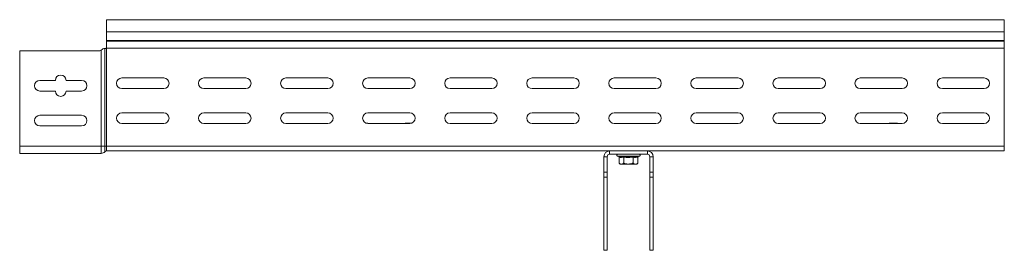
# Model space of a CAD drawing. Header units: millimetres. Extents: x 333 to 1425, y -1249 to 715.
# Tile 4 of 9: x 375 to 975, y -465 to -324. Entities that reach past the tile are written whole.
import ezdxf

# ---------------------------------------------------------------- set-up
doc = ezdxf.new("R2010")
doc.units = ezdxf.units.MM
doc.linetypes.add('K5LT32768', pattern=[0])
doc.linetypes.add('K5LT32769', pattern=[0])

msp = doc.modelspace()

# ---------------------------------------------------------------- linework, layer by layer
at = {"color": 7, "linetype": 'K5LT32768', "lineweight": 15}
for p, q in [((974.68, -324.02), (427.68, -324.02)), ((427.68, -331.47), (427.68, -324.02)), ((974.68, -331.47), (974.68, -324.02)), ((427.68, -331.47), (974.68, -331.47)), ((427.68, -331.47), (427.68, -336.78)), ((974.68, -336.78), (974.68, -331.47)), ((426.56, -401.02), (426.56, -341.52)), ((426.56, -341.52), (426.62, -341.52)), ((426.62, -341.52), (427.68, -341.52)), ((427.61, -341.28), (974.68, -341.28)), ((427.68, -336.78), (427.68, -337.14)), ((427.68, -336.78), (974.68, -336.78)), ((427.68, -337.14), (427.68, -341.02)), ((427.68, -337.14), (974.68, -337.14)), ((427.68, -401.02), (427.68, -341.52)), ((974.68, -337.14), (974.68, -336.78)), ((974.68, -341.28), (974.68, -337.14)), ((974.68, -341.28), (974.68, -401.02)), ((422.84, -343.02), (374.68, -343.02)), ((374.68, -343.02), (374.68, -401.02)), ((424.33, -342.62), (424.9, -342.2)), ((424.33, -401.02), (424.33, -342.62)), ((436.93, -359.52), (462.43, -359.52)), ((486.93, -359.52), (512.43, -359.52)), ((536.93, -359.52), (562.43, -359.52)), ((586.93, -359.52), (612.43, -359.52)), ((636.93, -359.52), (662.43, -359.52)), ((686.93, -359.52), (712.43, -359.52)), ((736.93, -359.52), (762.43, -359.52)), ((786.93, -359.52), (812.43, -359.52)), ((836.93, -359.52), (862.43, -359.52)), ((886.93, -359.52), (912.43, -359.52)), ((936.93, -359.52), (962.43, -359.52)), ((386.93, -361.02), (396.43, -361.02)), ((402.93, -361.02), (412.43, -361.02)), ((396.43, -367.52), (386.93, -367.52)), ((412.43, -367.52), (402.93, -367.52)), ((462.43, -366.02), (436.93, -366.02)), ((512.43, -366.02), (486.93, -366.02)), ((562.43, -366.02), (536.93, -366.02)), ((612.43, -366.02), (586.93, -366.02)), ((662.43, -366.02), (636.93, -366.02)), ((712.43, -366.02), (686.93, -366.02)), ((762.43, -366.02), (736.93, -366.02)), ((812.43, -366.02), (786.93, -366.02)), ((862.43, -366.02), (836.93, -366.02)), ((912.43, -366.02), (886.93, -366.02)), ((962.43, -366.02), (936.93, -366.02)), ((386.93, -382.27), (412.43, -382.27)), ((436.93, -380.77), (462.43, -380.77)), ((486.93, -380.77), (512.43, -380.77)), ((536.93, -380.77), (562.43, -380.77)), ((586.93, -380.77), (612.43, -380.77)), ((636.93, -380.77), (662.43, -380.77)), ((686.93, -380.77), (712.43, -380.77)), ((736.93, -380.77), (762.43, -380.77)), ((786.93, -380.77), (812.43, -380.77)), ((836.93, -380.77), (862.43, -380.77)), ((886.93, -380.77), (912.43, -380.77)), ((936.93, -380.77), (962.43, -380.77)), ((412.43, -388.77), (386.93, -388.77)), ((462.43, -387.27), (436.93, -387.27)), ((512.43, -387.27), (486.93, -387.27)), ((562.43, -387.27), (536.93, -387.27)), ((585.84, -387.08), (586.38, -387.08)), ((612.43, -387.27), (586.93, -387.27)), ((609.98, -387.08), (613.53, -387.08)), ((662.43, -387.27), (636.93, -387.27)), ((712.43, -387.27), (686.93, -387.27)), ((762.43, -387.27), (736.93, -387.27)), ((812.43, -387.27), (786.93, -387.27)), ((862.43, -387.27), (836.93, -387.27)), ((912.43, -387.27), (886.93, -387.27)), ((904.98, -387.08), (908.88, -387.08)), ((962.43, -387.27), (936.93, -387.27)), ((374.68, -401.02), (374.68, -405.52)), ((374.68, -401.02), (424.33, -401.02)), ((424.33, -401.02), (424.33, -405.52)), ((424.33, -401.02), (426.56, -401.02)), ((426.56, -401.02), (426.56, -404.52)), ((426.56, -401.02), (427.68, -401.02)), ((427.68, -401.02), (427.68, -404.02)), ((427.68, -401.02), (974.68, -401.02)), ((974.68, -404.02), (974.68, -401.02)), ((374.68, -405.52), (424.33, -405.52)), ((427.68, -404.02), (595.24, -404.02)), ((595.24, -404.02), (601.12, -404.02)), ((601.12, -404.02), (734.18, -404.02)), ((730.68, -407.52), (732.68, -407.52)), ((730.68, -417.01), (730.68, -407.52)), ((732.68, -417.01), (732.68, -407.52)), ((734.18, -404.02), (734.18, -406.02)), ((734.18, -404.02), (757.18, -404.02)), ((734.18, -406.02), (757.18, -406.02)), ((738.96, -407.12), (739.62, -407.36)), ((739.91, -407.73), (739.91, -411.42)), ((742.8, -407.73), (742.8, -411.42)), ((748.57, -407.73), (748.57, -411.42)), ((751.46, -407.73), (751.46, -411.42)), ((751.75, -407.36), (752.41, -407.12)), ((757.18, -404.02), (974.68, -404.02)), ((757.18, -404.02), (757.18, -406.02)), ((760.68, -407.52), (758.68, -407.52)), ((758.68, -407.52), (758.68, -417.01)), ((760.68, -407.52), (760.68, -417.01)), ((739.91, -411.42), (740.68, -412.02)), ((740.68, -412.02), (741.35, -412.02)), ((745.68, -412.02), (741.35, -412.02)), ((745.68, -412.02), (750.01, -412.02)), ((750.01, -412.02), (750.68, -412.02)), ((750.68, -412.02), (751.46, -411.42)), ((730.68, -417.01), (732.68, -417.01)), ((730.68, -419.97), (730.68, -417.01)), ((732.68, -419.97), (730.68, -419.97)), ((730.68, -464.59), (730.68, -419.97)), ((732.68, -417.01), (732.68, -419.97)), ((732.68, -464.59), (732.68, -419.97)), ((758.68, -417.01), (760.68, -417.01)), ((758.68, -419.97), (758.68, -417.01)), ((760.68, -419.97), (758.68, -419.97)), ((758.68, -419.97), (758.68, -464.59)), ((760.68, -417.01), (760.68, -419.97)), ((760.68, -419.97), (760.68, -464.59)), ((730.68, -464.59), (732.68, -464.59)), ((760.68, -464.59), (758.68, -464.59))]:
    msp.add_line(p, q, dxfattribs=at)
at = {"color": 8, "linetype": 'K5LT32769', "lineweight": 15, "true_color": 0x808080}
for p, q in [((586.38, -387.22), (586.38, -387.08)), ((609.98, -387.08), (609.98, -387.27)), ((904.98, -387.08), (904.98, -387.27)), ((908.88, -387.27), (908.88, -387.08)), ((745.68, -407.12), (738.96, -407.12)), ((752.41, -407.12), (745.68, -407.12))]:
    msp.add_line(p, q, dxfattribs=at)
at = {"color": 7, "linetype": 'K5LT32768', "lineweight": 15}
for centre, radius, start, end in [((427.18, -341.02), 0.5, 270, 328.66775), ((422.84, -340.02), 3, 270, 299.63963), ((399.68, -361.02), 3.25, 0, 180), ((436.93, -362.77), 3.25, 90, 270), ((462.43, -362.77), 3.25, 270, 90), ((486.93, -362.77), 3.25, 90, 270), ((512.43, -362.77), 3.25, 270, 90), ((536.93, -362.77), 3.25, 90, 270), ((562.43, -362.77), 3.25, 270, 90), ((586.93, -362.77), 3.25, 90, 270), ((612.43, -362.77), 3.25, 270, 90), ((636.93, -362.77), 3.25, 90, 270), ((662.43, -362.77), 3.25, 270, 90), ((686.93, -362.77), 3.25, 90, 270), ((712.43, -362.77), 3.25, 270, 90), ((736.93, -362.77), 3.25, 90, 270), ((762.43, -362.77), 3.25, 270, 90), ((786.93, -362.77), 3.25, 90, 270), ((812.43, -362.77), 3.25, 270, 90), ((836.93, -362.77), 3.25, 90, 270), ((862.43, -362.77), 3.25, 270, 90), ((886.93, -362.77), 3.25, 90, 270), ((912.43, -362.77), 3.25, 270, 90), ((936.93, -362.77), 3.25, 90, 270), ((962.43, -362.77), 3.25, 270, 90), ((386.93, -364.27), 3.25, 90, 270), ((412.43, -364.27), 3.25, 270, 90), ((399.68, -367.52), 3.25, 180, 0), ((386.93, -385.52), 3.25, 90, 270), ((412.43, -385.52), 3.25, 270, 90), ((436.93, -384.02), 3.25, 90, 270), ((462.43, -384.02), 3.25, 270, 90), ((486.93, -384.02), 3.25, 90, 270), ((512.43, -384.02), 3.25, 270, 90), ((536.93, -384.02), 3.25, 90, 270), ((562.43, -384.02), 3.25, 270, 90), ((586.93, -384.02), 3.25, 90, 270), ((612.43, -384.02), 3.25, 270, 90), ((636.93, -384.02), 3.25, 90, 270), ((662.43, -384.02), 3.25, 270, 90), ((686.93, -384.02), 3.25, 90, 270), ((712.43, -384.02), 3.25, 270, 90), ((736.93, -384.02), 3.25, 90, 270), ((762.43, -384.02), 3.25, 270, 90), ((786.93, -384.02), 3.25, 90, 270), ((812.43, -384.02), 3.25, 270, 90), ((836.93, -384.02), 3.25, 90, 270), ((862.43, -384.02), 3.25, 270, 90), ((886.93, -384.02), 3.25, 90, 270), ((912.43, -384.02), 3.25, 270, 90), ((936.93, -384.02), 3.25, 90, 270), ((962.43, -384.02), 3.25, 270, 90), ((586.38, -388.88), 1.8, 63.43716, 90), ((609.98, -388.88), 1.8, 90, 116.56284), ((904.98, -388.88), 1.8, 90, 116.56284), ((908.88, -388.88), 1.8, 63.43716, 90), ((424.33, -402.52), 3, 270, 318.18969), ((427.68, -405.52), 1.5, 90, 138.18969), ((734.18, -407.52), 3.5, 90, 180), ((734.18, -407.52), 1.5, 90, 180), ((739.15, -406.58), 0.567, 90, 250), ((752.22, -406.58), 0.567, 290, 90), ((757.18, -407.52), 3.5, 0, 90), ((757.18, -407.52), 1.5, 0, 90)]:
    msp.add_arc(centre, radius, start, end, dxfattribs=at)
for points, knots in [([(424.9, -342.2), (425.05, -342.08), (425.37, -341.81), (425.95, -341.58), (426.35, -341.52), (426.54, -341.52), (426.56, -341.52)], [0, 0, 0, 0, 0.266463, 0.610739, 0.942052, 1, 1, 1, 1]), ([(427.61, -341.28), (427.63, -341.23), (427.68, -341.14), (427.68, -341.05), (427.68, -341.02)], [0, 0, 0, 0, 0.614499, 1, 1, 1, 1]), ([(739.62, -407.36), (739.74, -407.4), (740.34, -407.61), (741.37, -407.75), (742.25, -407.48), (742.65, -407.36)], [0, 0, 0, 0, 0.118083, 0.592259, 1, 1, 1, 1]), ([(739.62, -407.36), (739.62, -407.36), (739.66, -407.37), (739.74, -407.41), (739.83, -407.5), (739.9, -407.61), (739.9, -407.69), (739.91, -407.73)], [0, 0, 0, 0, 0.007882, 0.267534, 0.528599, 0.76381, 1, 1, 1, 1]), ([(742.8, -407.73), (742.32, -407.86), (741.36, -408.13), (740.4, -407.87), (739.91, -407.73)], [0, 0, 0, 0, 0.492149, 1, 1, 1, 1]), ([(742.65, -407.36), (742.89, -407.4), (744.07, -407.61), (746.12, -407.75), (747.89, -407.48), (748.72, -407.36)], [0, 0, 0, 0, 0.118082, 0.592256, 1, 1, 1, 1]), ([(742.8, -407.73), (742.79, -407.69), (742.79, -407.61), (742.76, -407.5), (742.71, -407.41), (742.67, -407.37), (742.65, -407.36), (742.65, -407.36)], [0, 0, 0, 0, 0.236183, 0.471397, 0.732466, 0.992108, 1, 1, 1, 1]), ([(748.57, -407.73), (747.62, -407.86), (745.7, -408.13), (743.77, -407.87), (742.8, -407.73)], [0, 0, 0, 0, 0.49215, 1, 1, 1, 1]), ([(748.57, -407.73), (748.57, -407.69), (748.58, -407.61), (748.61, -407.5), (748.65, -407.41), (748.69, -407.37), (748.72, -407.36), (748.72, -407.36)], [0, 0, 0, 0, 0.236182, 0.471396, 0.732464, 0.99208, 1, 1, 1, 1]), ([(751.46, -407.73), (750.98, -407.86), (750.02, -408.13), (749.06, -407.87), (748.57, -407.73)], [0, 0, 0, 0, 0.49215, 1, 1, 1, 1]), ([(748.72, -407.36), (748.83, -407.4), (749.42, -407.61), (750.43, -407.75), (751.33, -407.48), (751.75, -407.36)], [0, 0, 0, 0, 0.118083, 0.592258, 1, 1, 1, 1]), ([(751.46, -407.73), (751.46, -407.69), (751.47, -407.61), (751.53, -407.5), (751.63, -407.41), (751.71, -407.37), (751.75, -407.36), (751.75, -407.36)], [0, 0, 0, 0, 0.236174, 0.471409, 0.732468, 0.992063, 1, 1, 1, 1]), ([(739.91, -411.42), (740.33, -411.69), (740.81, -412), (741.3, -412.01), (741.35, -412.02)], [0, 0, 0, 0, 0.896036, 1, 1, 1, 1]), ([(741.35, -412.02), (741.75, -411.94), (742.24, -411.83), (742.7, -411.49), (742.8, -411.42)], [0, 0, 0, 0, 0.801461, 1, 1, 1, 1]), ([(745.68, -412.02), (745.54, -412.01), (744.58, -411.99), (743.61, -411.73), (742.83, -411.43), (742.8, -411.42)], [0, 0, 0, 0, 0.14848, 0.96557, 1, 1, 1, 1]), ([(748.57, -411.42), (748.33, -411.51), (747.4, -411.85), (746.41, -411.95), (745.68, -412.02)], [0, 0, 0, 0, 0.26326, 1, 1, 1, 1]), ([(748.57, -411.42), (748.99, -411.69), (749.47, -412), (749.96, -412.01), (750.01, -412.02)], [0, 0, 0, 0, 0.896037, 1, 1, 1, 1]), ([(750.01, -412.02), (750.41, -411.94), (750.9, -411.83), (751.36, -411.49), (751.46, -411.42)], [0, 0, 0, 0, 0.801461, 1, 1, 1, 1])]:
    msp.add_open_spline(points, degree=3, knots=knots, dxfattribs=at)

doc.saveas('drawing.dxf')
